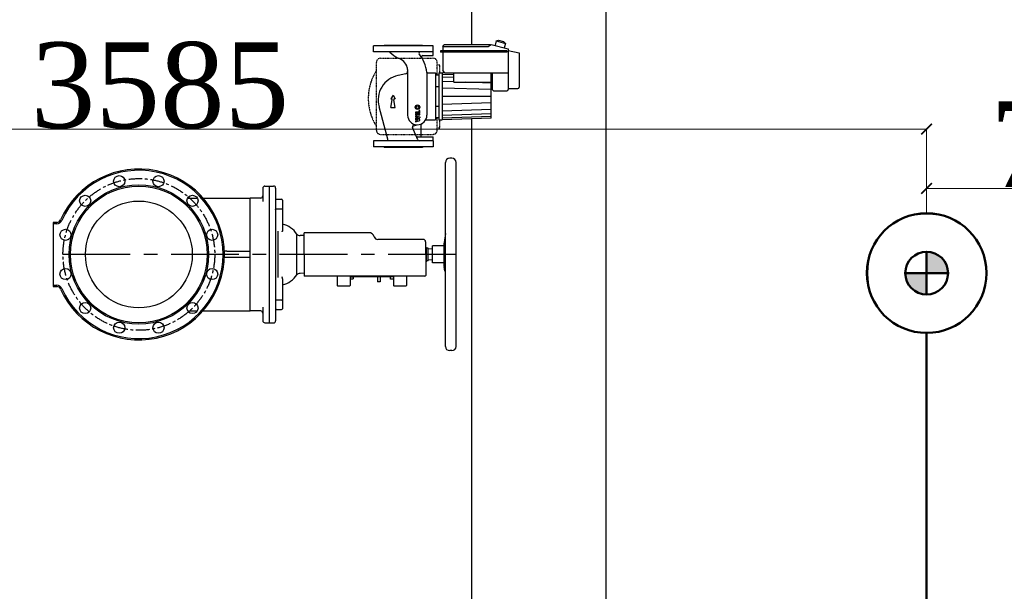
# Model space of a CAD drawing. Header units: millimetres. Extents: x 196 to 1773810, y -221320 to 153872.
# Tile 141 of 256: x 1158241 to 1160544, y -201387 to -200050. Entities that reach past the tile are written whole.
import ezdxf

# ---------------------------------------------------------------- set-up
doc = ezdxf.new("R2010")
doc.units = ezdxf.units.MM
doc.set_wipeout_variables(frame=1)
doc.linetypes.add('CENTER', pattern=[50.8, 31.75, -6.35, 6.35, -6.35])
doc.linetypes.add('STRICHPUNKT', pattern=[1, 0.5, -0.25, 0, -0.25])
doc.layers.get('Defpoints').update_dxf_attribs({"lineweight": 18})
for name, color, linetype, lineweight in [('.', 7, 'Continuous', 15), ('00_Основной', 163, 'Continuous', 40), ('Электроосвещение', 1, 'Continuous', 50), ('中心线', 1, 'CENTER', 25)]:
    doc.layers.add(name, color=color, linetype=linetype, lineweight=lineweight)
doc.styles.add('TIMES NEW', font='times.ttf')
doc.dimstyles.new('ЭО', dxfattribs={"dimtxt": 200, "dimasz": 25, "dimexe": 0.18, "dimexo": 0.0625, "dimgap": 0.09, "dimtad": 2, "dimdec": 0, "dimzin": 0, "dimdsep": 46, "dimtxsty": 'TIMES NEW', "dimblk": 'ARCHTICK', "dimcen": 0.09, "dimclrd": 253, "dimclre": 253, "dimclrt": 252, "dimadec": 0, "dimazin": 0, "dimtfac": 1, "dimtdec": 0, "dimtofl": 0, "dimtmove": 0, "dimatfit": 3, "dimfxl": 1, "dimtolj": 1, "dimtzin": 0, "dimlwd": 15, "dimlwe": 15, "dimarcsym": 1})

# ---------------------------------------------------------------- blocks, each defined once
blk = doc.blocks.new('ДСП-3004 100Вт')
at = {"color": 1, "lineweight": 50}
blk.add_wipeout([(-12.1, 138.5), (12.1, 138.5), (36, 134.3), (58.7, 126), (79.7, 113.9), (98.3, 98.3), (113.9, 79.7), (126, 58.7), (134.3, 36), (138.5, 12.1), (138.5, -12.1), (134.3, -36), (126, -58.7), (113.9, -79.7), (98.3, -98.3), (79.7, -113.9), (58.7, -126), (36, -134.3), (12.1, -138.5), (-12.1, -138.5), (-36, -134.3), (-58.7, -126), (-79.7, -113.9), (-98.3, -98.3), (-113.9, -79.7), (-126, -58.7), (-134.3, -36), (-138.5, -12.1), (-138.5, 12.1), (-134.3, 36), (-126, 58.7), (-113.9, 79.7), (-98.3, 98.3), (-79.7, 113.9), (-58.7, 126), (-36, 134.3)], dxfattribs=at)
at = {"layer": '.', "lineweight": 50, "ltscale": 10}
h = blk.add_hatch(color=2, dxfattribs=at)
h.dxf.hatch_style = 1
h.paths.add_polyline_path([(0, 0), (50, 0, 0.414214), (0, 50)])
h = blk.add_hatch(color=2, dxfattribs=at)
h.dxf.hatch_style = 1
h.paths.add_polyline_path([(0, -50), (0, 0), (-50, 0, 0.414214)])
at = {"layer": 'Электроосвещение', "color": 1, "lineweight": 50, "ltscale": 10}
for points in [[(0, 50), (0, -50)], [(-50, 0), (50, 0)]]:
    blk.add_lwpolyline(points, dxfattribs=at)
for radius in [140, 50]:
    blk.add_circle((0, 0), radius, dxfattribs=at)
blk = doc.blocks.new('_ARCHTICK')
at = {"color": 0, "linetype": 'ByBlock', "const_width": 0.15}
blk.add_lwpolyline([(-0.5, -0.5), (0.5, 0.5)], dxfattribs=at)
blk = doc.blocks.new('*D66')
at = {"layer": 'Defpoints', "color": 0, "linetype": 'ByBlock', "lineweight": 50, "transparency": 16777216}
for p in [(1161112.5, -200444.7), (1160362.3, -200502.8, 0.2), (1161112.5, -200502.8)]:
    blk.add_point(p, dxfattribs=at)
at = {"layer": 'Электроосвещение', "color": 253, "linetype": 'ByBlock', "lineweight": 15, "transparency": 16777216}
for p, q in [((1160362.3, -200502.7), (1160362.3, -200444.5)), ((1160362.3, -200444.7), (1161112.5, -200444.7)), ((1161112.5, -200502.7), (1161112.5, -200444.5))]:
    blk.add_line(p, q, dxfattribs=at)
at = {"layer": 'Электроосвещение', "color": 253, "linetype": 'ByBlock', "lineweight": 15, "transparency": 16777216, "xscale": 25, "yscale": 25, "zscale": 25, "rotation": 180}
blk.add_blockref('_ARCHTICK', (1160362.3, -200444.7), dxfattribs=at)
at = {"layer": 'Электроосвещение', "color": 253, "linetype": 'ByBlock', "lineweight": 15, "transparency": 16777216, "xscale": 25, "yscale": 25, "zscale": 25}
blk.add_blockref('_ARCHTICK', (1161112.5, -200444.7), dxfattribs=at)
at = {"layer": 'Электроосвещение', "color": 252, "linetype": 'ByBlock', "lineweight": 50, "transparency": 16777216, "insert": (1160737.4, -200342.6), "char_height": 200, "attachment_point": 5, "style": 'TIMES NEW'}
blk.add_mtext('\\A1;750', dxfattribs=at)
blk = doc.blocks.new('*D67')
at = {"layer": 'Defpoints', "color": 0, "linetype": 'ByBlock', "lineweight": 50, "transparency": 16777216}
for p in [(1156775.9, -200306), (1156775.9, -200502.2, -0.2), (1160362.3, -200502.7)]:
    blk.add_point(p, dxfattribs=at)
at = {"layer": 'Электроосвещение', "color": 253, "linetype": 'ByBlock', "lineweight": 15, "transparency": 16777216}
for p, q in [((1156775.9, -200502.1), (1156775.9, -200305.8)), ((1160362.3, -200306), (1156775.9, -200306)), ((1160362.3, -200502.7), (1160362.3, -200305.8))]:
    blk.add_line(p, q, dxfattribs=at)
at = {"layer": 'Электроосвещение', "color": 253, "linetype": 'ByBlock', "lineweight": 15, "transparency": 16777216, "xscale": 25, "yscale": 25, "zscale": 25, "rotation": 180}
blk.add_blockref('_ARCHTICK', (1156775.9, -200306), dxfattribs=at)
at = {"layer": 'Электроосвещение', "color": 253, "linetype": 'ByBlock', "lineweight": 15, "transparency": 16777216, "xscale": 25, "yscale": 25, "zscale": 25}
blk.add_blockref('_ARCHTICK', (1160362.3, -200306), dxfattribs=at)
at = {"layer": 'Электроосвещение', "color": 252, "linetype": 'ByBlock', "lineweight": 50, "transparency": 16777216, "insert": (1158569.1, -200204.2), "char_height": 200, "attachment_point": 5, "style": 'TIMES NEW'}
blk.add_mtext('\\A1;3585', dxfattribs=at)

msp = doc.modelspace()

# ---------------------------------------------------------------- linework, layer by layer
at = {"color": 252, "lineweight": 30, "ltscale": 10}
for p, q in [((1159297.7, -199006.4, 0.3), (1159297.7, -200109.1, 0.3)), ((1159297.7, -200281.9, 0.3), (1159297.7, -203009.4, 0.3))]:
    msp.add_line(p, q, dxfattribs=at)
for p, q in [((1159355.6, -200099.8, -0.1), (1159361.2, -200098.2, -0.1)), ((1159361.2, -200098.2, -0.1), (1159372.8, -200101.2, -0.1)), ((1159208.4, -200111.2, -0.1), (1159068.4, -200111.2, -0.1)), ((1159068.4, -200125.2, -0.1), (1159068.4, -200111.2, -0.1)), ((1159208.4, -200125.2, -0.1), (1159208.4, -200111.2, -0.1)), ((1159230.4, -200112.6, -0.1), (1159233.9, -200109.1, -0.1)), ((1159230.4, -200112.6, -0.1), (1159336.8, -200112.6, -0.1)), ((1159230.4, -200112.6, -0.1), (1159230.4, -200122.6, -0.1)), ((1159341.8, -200109.1, -0.1), (1159233.9, -200109.1, -0.1)), ((1159336.8, -200112.6, -0.1), (1159343.9, -200107.6, -0.1)), ((1159343.9, -200107.6, -0.1), (1159383.4, -200117.8, -0.1)), ((1159355.6, -200099.8, -0.1), (1159353, -200109.9, -0.1)), ((1159355.6, -200099.8, -0.1), (1159376.9, -200105.3, -0.1)), ((1159372.8, -200101.2, -0.1), (1159376.9, -200105.3, -0.1)), ((1159376.9, -200105.3, -0.1), (1159374.3, -200115.4, -0.1)), ((1159383.4, -200117.8, -0.1), (1159383.4, -200213.2, -0.1)), ((1159208.4, -200125.2, -0.1), (1159068.4, -200125.2, -0.1)), ((1159183.9, -200134.1, -0.1), (1159208.4, -200134.1, -0.1)), ((1159208.4, -200134.1, -0.1), (1159208.4, -200125.2, -0.1)), ((1159380.4, -200122.6, -0.1), (1159225.4, -200122.6, -0.1)), ((1159225.4, -200122.6, -0.1), (1159225.4, -200125.6, -0.1)), ((1159380.4, -200125.6, -0.1), (1159225.4, -200125.6, -0.1)), ((1159230.4, -200125.6, -0.1), (1159230.4, -200169.2, -0.1)), ((1159380.4, -200122.6, -0.1), (1159380.4, -200125.6, -0.1)), ((1159383.4, -200121.7, -0.1), (1159409.4, -200127.2, -0.1)), ((1159409.4, -200127.2, -0.1), (1159409.4, -200208.2, -0.1)), ((1159148.4, -200166.1, -0.1), (1159148.4, -200273.3, -0.1)), ((1159144.5, -200176.3, -0.1), (1159125.9, -200180.4, -0.1)), ((1159193.4, -200173.1, -0.1), (1159193.4, -200273.3, -0.1)), ((1159193.4, -200174.2, -0.1), (1159213.9, -200174.2, -0.1)), ((1159213.9, -200174.2, -0.1), (1159213.9, -200284.2, -0.1)), ((1159213.9, -200179.2, -0.1), (1159221.4, -200179.2, -0.1)), ((1159221.4, -200174.2, -0.1), (1159221.4, -200284.2, -0.1)), ((1159221.4, -200174.2, -0.1), (1159228.9, -200174.2, -0.1)), ((1159228.9, -200174.2, -0.1), (1159228.9, -200284.2, -0.1)), ((1159256.5, -200175.1, -0.1), (1159228.9, -200174.2, -0.1)), ((1159235.4, -200174.2, -0.1), (1159230.4, -200169.2, -0.1)), ((1159235.4, -200174.2, -0.1), (1159383.4, -200174.2, -0.1)), ((1159256.5, -200196.2, -0.1), (1159256.5, -200174.2, -0.1)), ((1159344, -200280.4, -0.1), (1159344, -200174.2, -0.1)), ((1159346.4, -200174.2, -0.1), (1159346.4, -200213.2, -0.1)), ((1159213.9, -200206, -0.1), (1159221.4, -200206, -0.1)), ((1159256.5, -200196.2, -0.1), (1159344, -200196.2, -0.1)), ((1159349.4, -200216.2, -0.1), (1159346.4, -200213.2, -0.1)), ((1159383.4, -200211.2, -0.1), (1159406.4, -200211.2, -0.1)), ((1159349.4, -200216.2, -0.1), (1159380.4, -200216.2, -0.1)), ((1159102.4, -200329.4, -0.1), (1159081.5, -200253.7, -0.1)), ((1159213.9, -200252.4, -0.1), (1159221.4, -200252.4, -0.1)), ((1159213.9, -200279.1, -0.1), (1159221.4, -200279.1, -0.1)), ((1159344, -200280.4, -0.1), (1159228.9, -200284.2, -0.1)), ((1159172.6, -200331.4, -0.1), (1159160, -200302, -0.1)), ((1159162, -200297.9, -0.1), (1159170.9, -200295.8, -0.1)), ((1159178.9, -200296.3, -0.1), (1159178.9, -200321.3, -0.1)), ((1159190.6, -200284.2, -0.1), (1159213.9, -200284.2, -0.1)), ((1159221.4, -200284.2, -0.1), (1159228.9, -200284.2, -0.1)), ((1159171.6, -200324.3, -0.1), (1159208.4, -200324.3, -0.1)), ((1159208.4, -200333.2, -0.1), (1159208.4, -200324.3, -0.1)), ((1159208.4, -200333.2, -0.1), (1159068.4, -200333.2, -0.1)), ((1159068.4, -200333.2, -0.1), (1159068.4, -200347.2, -0.1)), ((1159208.4, -200347.2, -0.1), (1159068.4, -200347.2, -0.1)), ((1159208.4, -200333.2, -0.1), (1159208.4, -200347.2, -0.1))]:
    msp.add_line(p, q)
at = {"color": 1}
for p, q in [((1159093.4, -200111.2, -0.1), (1159093.4, -200109.2, -0.1)), ((1159093.4, -200109.2, -0.1), (1159183.4, -200109.2, -0.1)), ((1159183.4, -200111.2, -0.1), (1159183.4, -200109.2, -0.1)), ((1159114.2, -200226.8, -0.1), (1159109.4, -200235.1, -0.1)), ((1159109.4, -200235.1, -0.1), (1159110.5, -200235.1, -0.1)), ((1159114.2, -200226.8, -0.1), (1159119, -200235.1, -0.1)), ((1159119, -200235.1, -0.1), (1159117.8, -200235.1, -0.1)), ((1159109.4, -200255.1, -0.1), (1159112.5, -200237.4, -0.1)), ((1159109.4, -200255.1, -0.1), (1159119, -200255.1, -0.1)), ((1159119, -200255.1, -0.1), (1159115.9, -200237.4, -0.1)), ((1159175.1, -200266.1, -0.1), (1159166.7, -200266.1, -0.1)), ((1159166.7, -200266.1, -0.1), (1159166.7, -200268.4, -0.1)), ((1159166.7, -200268.4, -0.1), (1159176.7, -200268.4, -0.1)), ((1159176.7, -200270.4, -0.1), (1159166.7, -200270.4, -0.1)), ((1159166.7, -200270.4, -0.1), (1159166.7, -200272.7, -0.1)), ((1159166.7, -200272.7, -0.1), (1159176.7, -200272.7, -0.1)), ((1159166.7, -200274.7, -0.1), (1159176.7, -200277.4, -0.1)), ((1159166.7, -200274.7, -0.1), (1159166.7, -200277.1, -0.1)), ((1159166.7, -200277.1, -0.1), (1159172.2, -200278.5, -0.1)), ((1159172.2, -200278.5, -0.1), (1159166.7, -200280, -0.1)), ((1159166.7, -200280, -0.1), (1159166.7, -200283.5, -0.1)), ((1159169.3, -200281.7, -0.1), (1159176.7, -200279.7, -0.1)), ((1159176.7, -200283.7, -0.1), (1159169.3, -200281.7, -0.1)), ((1159176.7, -200262.1, -0.1), (1159175.1, -200262.1, -0.1)), ((1159175.1, -200266.1, -0.1), (1159175.1, -200262.1, -0.1)), ((1159176.7, -200268.4, -0.1), (1159176.7, -200262.1, -0.1)), ((1159176.7, -200272.7, -0.1), (1159176.7, -200270.4, -0.1)), ((1159176.7, -200277.4, -0.1), (1159176.7, -200279.7, -0.1)), ((1159172.2, -200284.9, -0.1), (1159166.7, -200283.5, -0.1)), ((1159166.7, -200286.4, -0.1), (1159172.2, -200284.9, -0.1)), ((1159166.7, -200288.7, -0.1), (1159176.7, -200286.1, -0.1)), ((1159166.7, -200286.4, -0.1), (1159166.7, -200288.7, -0.1)), ((1159176.7, -200286.1, -0.1), (1159176.7, -200283.7, -0.1)), ((1159093.4, -200347.2, -0.1), (1159093.4, -200349.2, -0.1)), ((1159183.4, -200349.2, -0.1), (1159093.4, -200349.2, -0.1)), ((1159183.4, -200347.2, -0.1), (1159183.4, -200349.2, -0.1))]:
    msp.add_line(p, q, dxfattribs=at)
at = {"color": 1, "linetype": 'STRICHPUNKT'}
for p, q in [((1159085.2, -200140.2, -0.1), (1159207.7, -200140.2, -0.1)), ((1159075.2, -200308.2, -0.1), (1159075.2, -200150.2, -0.1)), ((1159217.7, -200179.2, -0.1), (1159217.7, -200150.2, -0.1)), ((1159217.7, -200155.2, -0.1), (1159223.8, -200155.2, -0.1)), ((1159223.8, -200174.2, -0.1), (1159223.8, -200155.2, -0.1)), ((1159217.7, -200308.2, -0.1), (1159217.7, -200279.1, -0.1)), ((1159217.7, -200303.2, -0.1), (1159223.8, -200303.2, -0.1)), ((1159223.8, -200303.2, -0.1), (1159223.8, -200284.2, -0.1)), ((1159085.2, -200318.2, -0.1), (1159206.4, -200318.2, -0.1))]:
    msp.add_line(p, q, dxfattribs=at)
at = {"color": 1, "linetype": 'Continuous'}
for p, q in [((1159256.5, -200178.7, -0.1), (1159228.9, -200177.8, -0.1)), ((1159256.5, -200185.2, -0.1), (1159228.9, -200184.3, -0.1)), ((1159256.5, -200195.3, -0.1), (1159228.9, -200194.4, -0.1)), ((1159344, -200213.6, -0.1), (1159228.9, -200209.8, -0.1)), ((1159344, -200198.2, -0.1), (1159282.9, -200196.2, -0.1)), ((1159228.9, -200229.2, -0.1), (1159344, -200229.2, -0.1)), ((1159344, -200244.8, -0.1), (1159228.9, -200248.5, -0.1)), ((1159344, -200260.2, -0.1), (1159228.9, -200264, -0.1)), ((1159344, -200270.3, -0.1), (1159228.9, -200274.1, -0.1)), ((1159344, -200276.8, -0.1), (1159228.9, -200280.6, -0.1))]:
    msp.add_line(p, q, dxfattribs=at)
at = {"color": 252, "linetype": 'CENTER', "lineweight": 25, "ltscale": 5}
msp.add_line((1159261.7, -200599.2, 0), (1158319.7, -200599.2, -0.1), dxfattribs=at)
at = {"color": 1}
for radius in [5.33, 3.33]:
    msp.add_circle((1159171.4, -200254.7, -0.1), radius, dxfattribs=at)
at = {"color": 1, "linetype": 'STRICHPUNKT'}
for centre, radius, start, end in [((1159085.2, -200150.2, -0.1), 10, 90, 180), ((1159207.7, -200150.2, -0.1), 10, 0, 90), ((1159177.6, -200234.2, -0.1), 121.3, 147.6013, 212.3987), ((1159085.2, -200308.2, -0.1), 10, 180, 270), ((1159207.7, -200308.2, -0.1), 10, 270, 0)]:
    msp.add_arc(centre, radius, start, end, dxfattribs=at)
for centre, radius, start, end in [((1159104.5, -200128.2, -0.1), 3, 44.7661, 90), ((1159156.8, -200076.3, -0.1), 70.6, 224.7661, 244.2286), ((1159115.9, -200171.7, -0.1), 33.3, 17.7743, 72.234), ((1159177.7, -200128.2, -0.1), 3, 90, 218.5418), ((1159108.3, -200183.5, -0.1), 85.7, 6.9363, 38.5418), ((1159183.9, -200137.1, -0.1), 3, 90, 211.544), ((1159133.4, -200166.1, -0.1), 15, 0, 17.7743), ((1159138.4, -200238, -0.1), 59, 102.2847, 195.3889), ((1159143.4, -200171.4, -0.1), 5, 282.2847, 0), ((1159380.4, -200213.2, -0.1), 3, 270, 0), ((1159406.4, -200208.2, -0.1), 3, 270, 0), ((1159170.9, -200273.3, -0.1), 22.5, 180, 0), ((1159162.7, -200300.9, -0.1), 3, 103.581, 203.3015), ((1159181.9, -200296.3, -0.1), 3, 115.4566, 180), ((1159171.6, -200321.3, -0.1), 3, 203.3015, 270), ((1159181.9, -200321.3, -0.1), 3, 180, 270), ((1159099.5, -200330.2, -0.1), 3, 270, 15.3889), ((1159175.4, -200330.2, -0.1), 3, 203.3015, 270)]:
    msp.add_arc(centre, radius, start, end)
at = {"color": 1}
for centre, start, end in [((1159110.5, -200237.1, -0.1), 350, 90), ((1159117.8, -200237.1, -0.1), 90, 190)]:
    msp.add_arc(centre, 2, start, end, dxfattribs=at)
at = {"layer": '00_Основной', "lineweight": 30, "ltscale": 10}
msp.add_line((1159612.5, -198308.2), (1159611.6, -202975.1, 0.3), dxfattribs=at)
at = {"layer": '00_Основной', "lineweight": 25, "ltscale": 10}
for p, q in [((1159095, -200109.2, -0.1), (1159181.8, -200109.2, -0.1)), ((1159251.7, -200374.2, 0.3), (1159246.7, -200374.2, 0.3)), ((1159236.7, -200814.2, 0.3), (1159236.7, -200384.2, 0.3)), ((1159261.7, -200814.2, 0.3), (1159261.7, -200384.2, 0.3)), ((1158814.7, -200439.2, 0.3), (1158824.7, -200439.2, 0.3)), ((1158824.7, -200439.1, 0.3), (1158834.7, -200439.1, 0.3)), ((1158824.7, -200439.1, 0.3), (1158824.7, -200464.1, 0.3)), ((1158809.7, -200444.2, 0.3), (1158809.7, -200464.2, 0.3)), ((1158809.7, -200464.2, 0.3), (1158809.7, -200475.6, 0.3)), ((1158824.7, -200464.1, 0.3), (1158824.7, -200734.4, 0.3)), ((1158839.7, -200444.1, 0.3), (1158839.7, -200464.1, 0.3)), ((1158839.7, -200464.1, 0.3), (1158839.7, -200734.4, 0.3)), ((1158633.9, -200467.2, 0.3), (1158656.5, -200467.2, 0.3)), ((1158670, -200467.2, 0.3), (1158779.7, -200467.2, 0.3)), ((1158779.7, -200492.2, 0.3), (1158779.7, -200467.2, 0.3)), ((1158804.7, -200467.2, 0.3), (1158779.7, -200467.2, 0.3)), ((1158841.7, -200470.2, 0.3), (1158853.7, -200470.2, 0.3)), ((1158855.7, -200472.2, 0.3), (1158855.7, -200491.8, 0.3)), ((1158779.7, -200706.2, 0.3), (1158779.7, -200492.2, 0.3)), ((1158841.7, -200492.7, 0.3), (1158853.7, -200492.7, 0.3)), ((1158855.7, -200491.8, 0.3), (1158855.7, -200542.5, 0.3)), ((1158319.7, -200524.2, 0.3), (1158319.7, -200527.2, 0.3)), ((1158327.7, -200524.2, 0.3), (1158319.7, -200524.2, 0.3)), ((1158319.7, -200527.2, 0.3), (1158319.7, -200671.2, 0.3)), ((1158327.7, -200527.2, 0.3), (1158319.7, -200527.2, 0.3)), ((1158845.4, -200653.4, 0.3), (1158845.4, -200545, 0.3)), ((1158855.7, -200542.5, 0.3), (1158855.7, -200544.2, 0.3)), ((1158889.2, -200646.6, 0.3), (1158889.2, -200551.8, 0.3)), ((1158906.4, -200555.2, 0.3), (1158896.7, -200554.9, 0.3)), ((1159057.2, -200548.4, 0.3), (1158906.4, -200548.4, 0.3)), ((1158906.4, -200599.2, 0.3), (1158906.4, -200548.4, 0.3)), ((1159236.7, -200550.3, 0.3), (1159233.6, -200571.2, 0.3)), ((1159184.9, -200564.2, 0.3), (1159078.8, -200564.2, 0.3)), ((1159190.6, -200599.2, 0.3), (1159190.6, -200569.8, 0.3)), ((1159192.2, -200584.5, 0.3), (1159190.6, -200581.7, 0.3)), ((1159233.5, -200579.4, 0.3), (1159206.4, -200579.4, 0.3)), ((1159206.4, -200619, 0.3), (1159206.4, -200579.4, 0.3)), ((1159233.5, -200625.5, 0.3), (1159233.5, -200573, 0.3)), ((1159235.3, -200597.2, 0.3), (1159235.3, -200566.1, 0.3)), ((1158725.5, -200591.7, 0.3), (1158719.6, -200591.7, 0.3)), ((1158725.5, -200591.7, 0.3), (1158779.7, -200591.7, 0.3)), ((1158906.4, -200599.2, 0.3), (1158906.4, -200648.2, 0.3)), ((1159190.6, -200599.2, 0.3), (1159190.6, -200648.2, 0.3)), ((1159196.2, -200584.5, 0.3), (1159192.2, -200584.5, 0.3)), ((1159192.2, -200613.9, 0.3), (1159192.2, -200584.5, 0.3)), ((1159196.2, -200613.9, 0.3), (1159196.2, -200584.5, 0.3)), ((1159206.4, -200586.5, 0.3), (1159196.2, -200586, 0.3)), ((1158725.5, -200606.7, 0.3), (1158719.6, -200606.7, 0.3)), ((1158779.7, -200606.7, 0.3), (1158725.5, -200606.7, 0.3)), ((1159192.2, -200613.9, 0.3), (1159190.6, -200616.7, 0.3)), ((1159196.2, -200613.9, 0.3), (1159192.2, -200613.9, 0.3)), ((1159206.4, -200611.9, 0.3), (1159196.2, -200612.4, 0.3)), ((1159233.5, -200619, 0.3), (1159206.4, -200619, 0.3)), ((1159235.3, -200638.6, 0.3), (1159233.6, -200627.2, 0.3)), ((1158906.4, -200643.3, 0.3), (1158896.7, -200643.5, 0.3)), ((1158906.4, -200648.2, 0.3), (1158906.4, -200650.2, 0.3)), ((1159057.2, -200650.2, 0.3), (1158906.4, -200650.2, 0.3)), ((1158983.8, -200650.2, 0.3), (1158983.8, -200672.2, 0.3)), ((1159013.8, -200650.2, 0.3), (1159013.8, -200672.2, 0.3)), ((1159016.3, -200650.2, 0.3), (1159016.3, -200651.2, 0.3)), ((1159113.3, -200651.2, 0.3), (1159016.3, -200651.2, 0.3)), ((1159068.2, -200650.2, 0.3), (1159057.2, -200650.2, 0.3)), ((1159078.8, -200650.2, 0.3), (1159068.2, -200650.2, 0.3)), ((1159078, -200651.2, 0.3), (1159078, -200663.2, 0.3)), ((1159184.9, -200650.2, 0.3), (1159078.8, -200650.2, 0.3)), ((1159084, -200651.2, 0.3), (1159084, -200663.2, 0.3)), ((1159113.3, -200650.2, 0.3), (1159113.3, -200651.2, 0.3)), ((1159115.5, -200650.2, 0.3), (1159115.5, -200672.2, 0.3)), ((1159145.5, -200650.2, 0.3), (1159145.5, -200672.2, 0.3)), ((1159188.6, -200650.2, 0.3), (1159184.9, -200650.2, 0.3)), ((1159235.3, -200638.6, 0.3), (1159235.3, -200634.3, 0.3)), ((1159235.3, -200638.6, 0.3), (1159236.7, -200638.6, 0.3)), ((1158319.7, -200671.2, 0.3), (1158327.7, -200671.2, 0.3)), ((1158319.7, -200671.2, 0.3), (1158319.7, -200674.2, 0.3)), ((1158319.7, -200674.2, 0.3), (1158327.7, -200674.2, 0.3)), ((1158855.7, -200655.9, 0.3), (1158855.7, -200654.2, 0.3)), ((1158855.7, -200655.9, 0.3), (1158855.7, -200706.7, 0.3)), ((1159012.8, -200673.2, 0.3), (1158984.8, -200673.2, 0.3)), ((1159013.8, -200651.6, 0.3), (1159020.8, -200651.6, 0.3)), ((1159013.8, -200656.6, 0.3), (1159020.8, -200656.6, 0.3)), ((1159020.8, -200651.6, 0.3), (1159020.8, -200656.6, 0.3)), ((1159084, -200663.2, 0.3), (1159078, -200663.2, 0.3)), ((1159115.5, -200651.7, 0.3), (1159108.5, -200651.7, 0.3)), ((1159108.5, -200656.7, 0.3), (1159108.5, -200651.7, 0.3)), ((1159115.5, -200656.7, 0.3), (1159108.5, -200656.7, 0.3)), ((1159144.5, -200673.2, 0.3), (1159116.5, -200673.2, 0.3)), ((1158779.7, -200731.2, 0.3), (1158779.7, -200706.2, 0.3)), ((1158841.7, -200705.7, 0.3), (1158853.7, -200705.7, 0.3)), ((1158855.7, -200706.7, 0.3), (1158855.7, -200726.2, 0.3)), ((1158633.9, -200731.2, 0.3), (1158656.5, -200731.2, 0.3)), ((1158670, -200731.2, 0.3), (1158779.7, -200731.2, 0.3)), ((1158804.7, -200731.2, 0.3), (1158779.7, -200731.2, 0.3)), ((1158809.7, -200722.8, 0.3), (1158809.7, -200734.2, 0.3)), ((1158809.7, -200734.2, 0.3), (1158809.7, -200754.2, 0.3)), ((1158824.7, -200734.4, 0.3), (1158824.7, -200759.4, 0.3)), ((1158839.7, -200734.4, 0.3), (1158839.7, -200754.4, 0.3)), ((1158841.7, -200728.2, 0.3), (1158853.7, -200728.2, 0.3)), ((1158814.7, -200759.2, 0.3), (1158824.7, -200759.2, 0.3)), ((1158824.7, -200759.4, 0.3), (1158834.7, -200759.4, 0.3)), ((1159251.7, -200824.2, 0.3), (1159246.7, -200824.2, 0.3))]:
    msp.add_line(p, q, dxfattribs=at)
for centre, radius in [((1158473.8, -200427.8, 0.3), 13), ((1158565.6, -200427.8, 0.3), 13), ((1158519.7, -200599.2, 0.3), 163), ((1158519.7, -200599.2, 0.3), 160), ((1158394.2, -200473.7, 0.3), 13), ((1158645.2, -200473.7, 0.3), 13), ((1158519.7, -200599.2, 0.3), 125), ((1158348.2, -200553.3, 0.3), 13), ((1158691.2, -200553.3, 0.3), 13), ((1158348.2, -200645.2, 0.3), 13), ((1158691.2, -200645.2, 0.3), 13), ((1158394.2, -200724.7, 0.3), 13), ((1158645.2, -200724.7, 0.3), 13), ((1158473.8, -200770.7, 0.3), 13), ((1158565.6, -200770.7, 0.3), 13)]:
    msp.add_circle(centre, radius, dxfattribs=at)
at = {"layer": '00_Основной', "color": 18, "lineweight": 25, "ltscale": 10, "true_color": 0x000000}
msp.add_arc((1159062.2, -200345.9, -0.1), 2, 0, 9.4349, dxfattribs=at)
at = {"layer": '00_Основной', "lineweight": 25, "ltscale": 10}
for centre, radius, start, end in [((1159246.7, -200384.2, 0.3), 10, 90, 180), ((1159251.7, -200384.2, 0.3), 10, 0, 90), ((1158519.7, -200599.2, 0.3), 200, 0, 156.1238), ((1158519.7, -200599.2, 0.3), 197, 203.8762, 156.1238), ((1158814.7, -200444.2, 0.3), 5, 90, 180), ((1158834.7, -200444.1, 0.3), 5, 0, 90), ((1158804.7, -200462.2, 0.3), 5, 270, 0), ((1158841.7, -200468.2, 0.3), 2, 180, 270), ((1158841.7, -200468.2, 0.3), 2, 180, 247.5017), ((1158853.7, -200472.2, 0.3), 2, 0, 90), ((1158327.7, -200514.2, 0.3), 10, 270, 336.1238), ((1158327.7, -200514.2, 0.3), 13, 270, 336.1238), ((1158842.7, -200581.9, 0.3), 55.4, 32.8859, 76.4418), ((1158897, -200543.6, 0.3), 11.3, 226.5607, 268.5), ((1159057.2, -200561.9, 0.3), 13.6, 17.4576, 90), ((1159078.8, -200555.2, 0.3), 9.04, 197.4576, 270), ((1159184.9, -200569.8, 0.3), 5.65, 0, 90), ((1159245.5, -200573, 0.3), 12, 171.6267, 180), ((1158519.7, -200599.2, 0.3), 200, 203.8762, 0), ((1159245.5, -200625.5, 0.3), 12, 180, 188.3733), ((1158842.7, -200616.5, 0.3), 55.4, 283.5582, 327.1141), ((1158897, -200654.8, 0.3), 11.3, 91.5, 133.4393), ((1159188.6, -200648.2, 0.3), 2, 270, 0), ((1158327.7, -200684.2, 0.3), 13, 23.8762, 90), ((1158327.7, -200684.2, 0.3), 10, 23.8762, 90), ((1158984.8, -200672.2, 0.3), 1, 180, 270), ((1159012.8, -200672.2, 0.3), 1, 270, 0), ((1159116.5, -200672.2, 0.3), 1, 180, 270), ((1159144.5, -200672.2, 0.3), 1, 270, 0), ((1158804.7, -200736.2, 0.3), 5, 0, 90), ((1158841.7, -200730.2, 0.3), 2, 90, 180), ((1158841.7, -200730.2, 0.3), 2, 112.4983, 180), ((1158853.7, -200726.2, 0.3), 2, 270, 0), ((1158814.7, -200754.2, 0.3), 5, 180, 270), ((1158834.7, -200754.4, 0.3), 5, 270, 0), ((1159246.7, -200814.2, 0.3), 10, 180, 270), ((1159251.7, -200814.2, 0.3), 10, 270, 0)]:
    msp.add_arc(centre, radius, start, end, dxfattribs=at)
for points, knots in [([(1158839.7, -200493.7, 0.3), (1158839.7, -200493.7, 0.3), (1158839.7, -200493.6, 0.3), (1158839.8, -200493.4, 0.3), (1158839.9, -200493.3, 0.3), (1158840, -200493.2, 0.3), (1158840.2, -200493.1, 0.3), (1158840.4, -200493, 0.3), (1158840.6, -200492.9, 0.3), (1158840.9, -200492.8, 0.3), (1158841.2, -200492.8, 0.3), (1158841.5, -200492.7, 0.3), (1158841.7, -200492.7, 0.3)], [0, 0, 0, 0, 1.424843, 2.667465, 3.776335, 4.914077, 6.085893, 7.241317, 8.400458, 9.563676, 10.702005, 13, 13, 13, 13]), ([(1158853.7, -200492.7, 0.3), (1158853.8, -200492.7, 0.3), (1158854, -200492.7, 0.3), (1158854.3, -200492.7, 0.3), (1158854.6, -200492.6, 0.3), (1158854.8, -200492.6, 0.3), (1158855, -200492.5, 0.3), (1158855.2, -200492.4, 0.3), (1158855.4, -200492.3, 0.3), (1158855.5, -200492.2, 0.3), (1158855.6, -200492, 0.3), (1158855.7, -200491.9, 0.3), (1158855.7, -200491.8, 0.3), (1158855.7, -200491.8, 0.3)], [0, 0, 0, 0, 1.533889, 2.871622, 4.0654, 5.290328, 6.552039, 7.796257, 9.044613, 10.297538, 11.523793, 12.759968, 14, 14, 14, 14]), ([(1158855.7, -200544.2, 0.3), (1158855.7, -200544.3, 0.3), (1158855.7, -200544.5, 0.3), (1158855.6, -200544.8, 0.3), (1158855.5, -200545, 0.3), (1158855.3, -200545.1, 0.3), (1158855.2, -200545.3, 0.3), (1158855, -200545.5, 0.3), (1158854.7, -200545.7, 0.3), (1158854.5, -200545.8, 0.3), (1158854.2, -200546, 0.3), (1158854.1, -200546, 0.3)], [0, 0, 0, 0, 1.417442, 2.877964, 3.990922, 5.502772, 5.88611, 7.813125, 8.962683, 10.102092, 12, 12, 12, 12]), ([(1159236.7, -200551.6, 0.3), (1159236.6, -200552, 0.3), (1159236.4, -200553.5, 0.3), (1159236.2, -200555.3, 0.3), (1159236, -200557.2, 0.3), (1159235.8, -200559, 0.3), (1159235.6, -200561, 0.3), (1159235.5, -200562.5, 0.3), (1159235.4, -200563.8, 0.3), (1159235.3, -200564.9, 0.3), (1159235.3, -200565.8, 0.3), (1159235.3, -200566.1, 0.3)], [0, 0, 0, 0, 0.870734, 3.056255, 3.780931, 5.183155, 7.125355, 8.554975, 9.066071, 10.765443, 12, 12, 12, 12]), ([(1159236.7, -200613.7, 0.3), (1159236.5, -200612.7, 0.3), (1159236.3, -200611.2, 0.3), (1159236, -200609, 0.3), (1159235.8, -200607.3, 0.3), (1159235.6, -200605.5, 0.3), (1159235.5, -200603.8, 0.3), (1159235.4, -200601.9, 0.3), (1159235.3, -200600.3, 0.3), (1159235.3, -200598.7, 0.3), (1159235.3, -200597.8, 0.3), (1159235.3, -200597.2, 0.3)], [0, 0, 0, 0, 2.690755, 3.780931, 5.183155, 6.496888, 7.722368, 8.812219, 10.187118, 10.950173, 12, 12, 12, 12]), ([(1159235.9, -200631.6, 0.3), (1159235.9, -200631.6, 0.3), (1159235.8, -200631.6, 0.3), (1159235.6, -200631.8, 0.3), (1159235.5, -200632.2, 0.3), (1159235.4, -200632.7, 0.3), (1159235.3, -200633.4, 0.3), (1159235.3, -200634.1, 0.3), (1159235.3, -200634.3, 0.3)], [0, 0, 0, 0, 1.406606, 2.923368, 4.324411, 5.561414, 7.769595, 9, 9, 9, 9]), ([(1159236.7, -200632.4, 0.3), (1159236.6, -200632.3, 0.3), (1159236.4, -200632, 0.3), (1159236.2, -200631.7, 0.3), (1159236, -200631.6, 0.3), (1159235.9, -200631.6, 0.3)], [0, 0, 0, 0, 1.707301, 3.73641, 6, 6, 6, 6]), ([(1158855.7, -200654.2, 0.3), (1158855.7, -200654.2, 0.3), (1158855.7, -200654.1, 0.3), (1158855.7, -200653.9, 0.3), (1158855.6, -200653.7, 0.3), (1158855.5, -200653.5, 0.3), (1158855.3, -200653.3, 0.3), (1158855.2, -200653.1, 0.3), (1158855, -200653, 0.3), (1158854.7, -200652.8, 0.3), (1158854.5, -200652.6, 0.3), (1158854.2, -200652.5, 0.3), (1158854.1, -200652.4, 0.3)], [0, 0, 0, 0, 0.764029, 1.540173, 3.126357, 4.334231, 5.97312, 6.388316, 8.474087, 9.7172, 10.948956, 13, 13, 13, 13]), ([(1158839.7, -200704.7, 0.3), (1158839.7, -200704.8, 0.3), (1158839.7, -200704.9, 0.3), (1158839.8, -200705, 0.3), (1158839.9, -200705.2, 0.3), (1158840, -200705.3, 0.3), (1158840.2, -200705.4, 0.3), (1158840.4, -200705.5, 0.3), (1158840.6, -200705.6, 0.3), (1158840.9, -200705.6, 0.3), (1158841.1, -200705.7, 0.3), (1158841.4, -200705.7, 0.3), (1158841.6, -200705.7, 0.3), (1158841.7, -200705.7, 0.3)], [0, 0, 0, 0, 1.534392, 2.872551, 4.066668, 5.291882, 6.553795, 7.79809, 9.046415, 10.299178, 11.525164, 12.760775, 14, 14, 14, 14]), ([(1158853.7, -200705.7, 0.3), (1158853.8, -200705.7, 0.3), (1158854, -200705.7, 0.3), (1158854.3, -200705.8, 0.3), (1158854.6, -200705.8, 0.3), (1158854.8, -200705.9, 0.3), (1158855, -200706, 0.3), (1158855.2, -200706.1, 0.3), (1158855.4, -200706.2, 0.3), (1158855.5, -200706.3, 0.3), (1158855.6, -200706.4, 0.3), (1158855.7, -200706.6, 0.3), (1158855.7, -200706.6, 0.3), (1158855.7, -200706.7, 0.3)], [0, 0, 0, 0, 1.533711, 2.871294, 4.064948, 5.289775, 6.551412, 7.79561, 9.043975, 10.29695, 11.523262, 12.759638, 14, 14, 14, 14])]:
    msp.add_open_spline(points, degree=3, knots=knots, dxfattribs=at)
at = {"layer": '中心线', "color": 252}
msp.add_circle((1158519.7, -200599.2, 0.3), 177.5, dxfattribs=at)

# ---------------------------------------------------------------- block references
at = {"layer": 'Электроосвещение', "color": 1, "lineweight": 50}
msp.add_blockref('ДСП-3004 100Вт', (1160362.3, -200642.8, 0.2), dxfattribs=at)

# ---------------------------------------------------------------- next in the draw order: linework, layer by layer
at = {"layer": 'Электроосвещение', "color": 1, "linetype": 'ByBlock', "lineweight": 50, "elevation": 0.2}
msp.add_lwpolyline([(1160362.3, -200782.8), (1160362.3, -205960.6), (1149784.8, -205959.5), (1149784.8, -200781.6)], dxfattribs=at)

# ---------------------------------------------------------------- next in the draw order: dimensions: what is measured, and where the dimension line sits
at = {"layer": 'Электроосвещение', "color": 1, "linetype": 'ByBlock', "lineweight": 50}
dim = msp.add_linear_dim(base=(1156775.9, -200306), p1=(1160362.3, -200502.7), p2=(1156775.9, -200502.2, -0.2), text='3585', dimstyle='ЭО', dxfattribs=at)
dim.commit()
dim.dimension.update_dxf_attribs({"geometry": '*D67', "text_midpoint": (1158569.1, -200204.2)})
dim = msp.add_linear_dim(base=(1161112.5, -200444.7), p1=(1160362.3, -200502.8, 0.2), p2=(1161112.5, -200502.8), dimstyle='ЭО', dxfattribs=at)
dim.commit()
dim.dimension.update_dxf_attribs({"geometry": '*D66', "text_midpoint": (1160737.4, -200342.6)})

doc.saveas('drawing.dxf')
